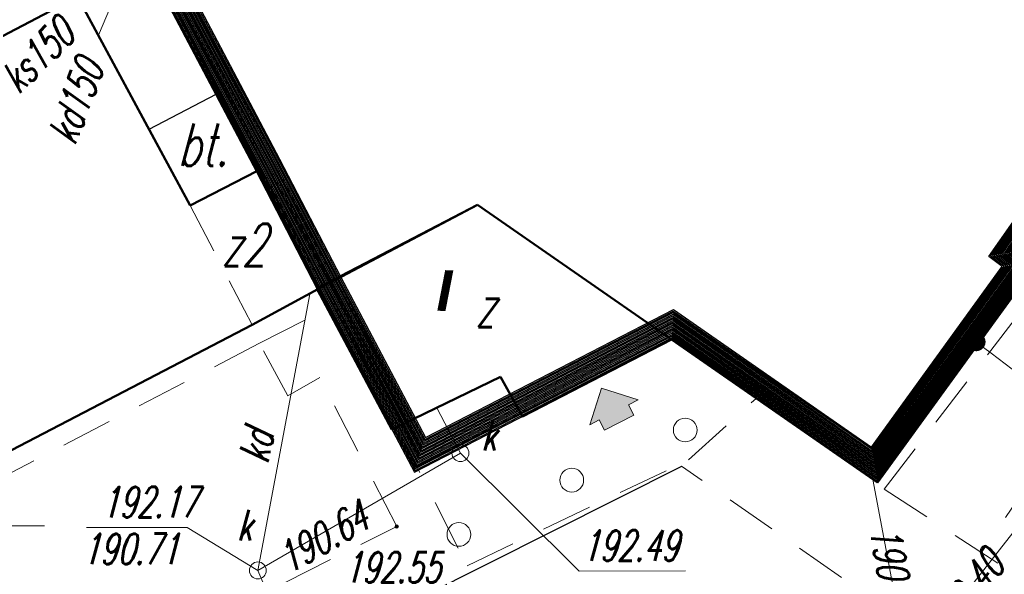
# Model space of a CAD drawing. Extents: x 7391510 to 7412510, y 5735368 to 5750218.
# Tile 4 of 15: x 7396097 to 7398999, y 5737871 to 5739506. Entities that reach past the tile are written whole.
import ezdxf
from ezdxf.enums import TextEntityAlignment as Align

# ---------------------------------------------------------------- set-up
doc = ezdxf.new("R2010")
doc.units = 0
for name, pattern in [('1', [0]), ('4', [2.5, 1.5, -1]), ('BUD', [0])]:
    doc.linetypes.add(name, pattern=pattern)
for name, color, linetype, lineweight in [('0.05', 25, 'Continuous', 5), ('0.18', 222, 'Continuous', 18), ('0.30', 7, 'Continuous', 30), ('CHODNIK', 251, 'Continuous', 9), ('EBUOA_T_1_T_0', 7, 'Continuous', 25), ('EBUPO_L_1', 7, '1', 18), ('EBUPP_L_1', 7, 'BUD', 50), ('EBUPP_L_1_L_0', 7, '1', 50), ('PODPORA_T_0', 7, 'Continuous', 18), ('RZEDNE_T_0', 7, 'Continuous', 18), ('SDROK_T_1_T_0', 7, 'Continuous', 25), ('SDRPK_L_2_L_0', 7, '1', 18), ('SDRPK_L_5_L_0', 7, '1', 0), ('UEEOC_T_0', 1, 'Continuous', 18), ('UKKOA_T_0_T_0', 36, 'Continuous', 18), ('UKKOC_T_0_T_0', 36, 'Continuous', 18), ('UKKOO_T_0_T_0', 36, 'Continuous', 18), ('UKKOO_T_2_T_0', 36, 'Continuous', 18), ('UKKPA_T_1_T_0', 36, 'Continuous', 18), ('UKKPOD_L_1_L_0', 36, '1', 18), ('UKKPOR_L_1_L_0', 36, '1', 18), ('WUKPS_L_2_L_0', 7, '1', 18), ('zasilanie', 6, 'Continuous', 20)]:
    doc.layers.add(name, color=color, linetype=linetype, lineweight=lineweight)
doc.layers.add('WYMIARY', color=7, linetype='Continuous')
doc.styles.add('mapa', font='romans.shx', dxfattribs={"width": 0.67, "oblique": 15})
doc.styles.add('PS-opis-bg', font='ariali.ttf', dxfattribs={"height": 115})
doc.styles.add('style5', font='arialbi.ttf', dxfattribs={"height": 130})
doc.dimstyles.new('500', dxfattribs={"dimtxt": 115, "dimasz": 55, "dimexe": 50, "dimexo": 50, "dimgap": 34, "dimtad": 1, "dimlfac": 0.01, "dimzin": 1, "dimdsep": 46, "dimtxsty": 'PS-opis-bg', "dimblk": 'DOT', "dimcen": 30, "dimdle": 20, "dimclrd": 7, "dimclre": 7, "dimazin": 0, "dimtfac": 1.2, "dimtmove": 2, "dimatfit": 3, "dimldrblk": 'DOT', "dimfxl": 0, "dimtolj": 1, "dimlwd": 9, "dimlwe": 5, "dimarcsym": 0})

# ---------------------------------------------------------------- blocks, each defined once
blk = doc.blocks.new('BUJ')
at = {"color": 251}
blk.add_circle((0, 0), 0.35, dxfattribs=at)
blk = doc.blocks.new('WLZ')
at = {"color": 251}
blk.add_circle((0, 0), 0.25, dxfattribs=at)
blk.add_circle((0, 0), 0.25, dxfattribs=at)
blk = doc.blocks.new('WSU')
h = blk.add_hatch(color=251)
edge = h.paths.add_edge_path()
edge.add_arc((0, 0), 0.05, 0, 360)
at = {"color": 251}
blk.add_circle((0, 0), 0.05, dxfattribs=at)
blk = doc.blocks.new('MAPA SZKIC')
at = {"color": 251, "linetype": 'ByBlock', "ltscale": 100}
for p, q in [((7437328.8, 5736347.7, 19255), (7437525.8, 5736450.7, 19266)), ((7438897.8, 5735353.7, 19245), (7436930.8, 5734365.7, 19275))]:
    blk.add_line(p, q, dxfattribs=at)
at = {"layer": 'EBUPO_L_1', "color": 251, "linetype": '4', "ltscale": 100}
blk.add_line((7437449.8, 5736122.7), (7437631.8, 5735770.7), dxfattribs=at)
at = {"layer": 'EBUPP_L_1', "color": 251, "linetype": '1', "ltscale": 100}
for p, q in [((7437117.8, 5736738.7), (7436679.8, 5736507.7)), ((7437449.8, 5736122.7), (7437117.8, 5736738.7)), ((7437381.8, 5736723.7), (7437645.8, 5736223.7)), ((7437645.8, 5736223.7), (7437449.8, 5736122.7)), ((7437645.8, 5736223.7), (7437825.8, 5735875.7)), ((7437825.8, 5735875.7), (7438295.8, 5736124.7)), ((7438867.8, 5735727.7), (7438295.8, 5736124.7)), ((7437631.8, 5735770.7), (7437825.8, 5735875.7)), ((7437825.8, 5735875.7), (7438043.8, 5735462.7)), ((7436211.8, 5735030.7), (7437631.8, 5735770.7)), ((7438428.8, 5735500.7), (7438867.8, 5735727.7)), ((7438043.8, 5735462.7), (7438363.8, 5735617.7)), ((7438363.8, 5735617.7), (7438428.8, 5735500.7))]:
    blk.add_line(p, q, dxfattribs=at)
at = {"layer": 'EBUPP_L_1_L_0', "color": 251, "linetype": '1', "ltscale": 100}
for p, q in [((7437822.8, 5735877.7), (7438295.8, 5736124.7)), ((7438295.8, 5736124.7), (7437822.9, 5735877.3)), ((7438867.8, 5735727.7), (7438295.8, 5736124.7)), ((7438867.8, 5735727.7), (7438295.8, 5736124.7)), ((7439948.8, 5735959.7), (7439474.8, 5735305.7)), ((7437822.9, 5735877.3), (7437832.8, 5735859.7)), ((7437832.8, 5735859.7), (7438043.8, 5735462.7)), ((7438428.8, 5735500.7), (7438867.8, 5735727.7)), ((7438867.8, 5735727.7), (7439474.8, 5735305.7)), ((7438043.8, 5735462.7), (7438363.8, 5735617.7)), ((7438363.8, 5735617.7), (7438428.8, 5735500.7))]:
    blk.add_line(p, q, dxfattribs=at)
at = {"layer": 'SDRPK_L_2_L_0', "color": 251, "linetype": '4', "ltscale": 100}
for p, q in [((7438918.1, 5735372.5), (7439117.5, 5735554.1)), ((7438058.4, 5735469.8), (7438265.4, 5735060.8)), ((7438265.4, 5735060.8), (7438918.1, 5735372.5))]:
    blk.add_line(p, q, dxfattribs=at)
at = {"layer": 'SDRPK_L_5_L_0', "color": 251, "linetype": '4', "ltscale": 100}
for p, q in [((7439494.3, 5735286.1), (7439970.8, 5735905.8)), ((7437653.8, 5735716.7, 19224), (7437854.8, 5735819.7, 19223)), ((7440216.8, 5735740.9), (7439781.8, 5735099.7)), ((7437653.8, 5735716.7, 19224), (7436922.8, 5735335.7, 19231)), ((7437736.8, 5735561.7, 19220), (7437653.8, 5735716.7, 19224)), ((7437831.8, 5735615.7, 19222), (7437736.8, 5735561.7, 19222)), ((7438058.8, 5735176.7, 19255), (7437831.8, 5735615.7, 19222)), ((7440805.4, 5734027.3), (7438897.2, 5735354.5)), ((7439494.3, 5735286.1), (7440904.2, 5734371.4)), ((7436834.8, 5734563.7, 19291), (7438058.8, 5735176.7, 19255))]:
    blk.add_line(p, q, dxfattribs=at)
at = {"layer": 'UEEOC_T_0', "linetype": 'Continuous', "ltscale": 100}
blk.add_line((7436707.4, 5735178.6), (7437020.1, 5735178.6), dxfattribs=at)
at = {"layer": 'UKKOA_T_0_T_0', "ltscale": 100}
for p, q in [((7438245.9, 5735392.9), (7438596.2, 5735045)), ((7437143.9, 5735173.1), (7437440.3, 5735173.4)), ((7437648.8, 5735046.9), (7437440.3, 5735173.4)), ((7438596.2, 5735045), (7438908.9, 5735045.4))]:
    blk.add_line(p, q, dxfattribs=at)
at = {"layer": 'UKKPOD_L_1_L_0', "linetype": '1', "ltscale": 100}
for p, q in [((7439565.8, 5734765.6), (7440907.8, 5736476.7)), ((7437648.8, 5735046.9), (7437802.3, 5735861.7)), ((7438245.9, 5735392.9), (7438175.9, 5735526.7)), ((7437648.8, 5735046.9), (7438245.9, 5735392.9)), ((7439565.8, 5734765.6), (7439461.2, 5735315.2)), ((7438105.5, 5733976.6), (7437648.8, 5735046.9))]:
    blk.add_line(p, q, dxfattribs=at)
at = {"layer": 'UKKPOR_L_1_L_0', "linetype": '1', "ltscale": 100}
blk.add_line((7437363.8, 5737058.7, 19053), (7437179.2, 5736624.8), dxfattribs=at)
at = {"layer": 'WUKPS_L_2_L_0', "color": 251, "linetype": '1', "ltscale": 100}
blk.add_line((7438043.8, 5735462.7), (7437927.9, 5735680.7), dxfattribs=at)
at = {"layer": 'PODPORA_T_0', "color": 251, "xscale": 100, "yscale": 100, "zscale": 100}
for p in [(7438908.4, 5735460.8), (7438573.9, 5735313.1), (7438241.4, 5735153.1)]:
    blk.add_blockref('BUJ', p, dxfattribs=at)
at = {"layer": 'RZEDNE_T_0', "color": 251, "xscale": 100, "yscale": 100, "zscale": 100}
blk.add_blockref('WSU', (7438058.3, 5735176.4), dxfattribs=at)
at = {"layer": 'UKKPA_T_1_T_0', "xscale": 100, "yscale": 100, "zscale": 100}
for p, rotation in [((7438245.9, 5735392.9), 0.05739088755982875), ((7437648.8, 5735046.9), 0.05700839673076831)]:
    blk.add_blockref('WLZ', p, dxfattribs=dict(at, rotation=rotation))
at = {"layer": 'EBUOA_T_1_T_0', "color": 251, "ltscale": 100, "style": 'mapa', "oblique": 15, "width": 0.67}
for s, p in [('z2', (7437606.9, 5736006.3)), ('z', (7438318.5, 5735826.5))]:
    blk.add_text(s, height=125, dxfattribs=at).set_placement(p, align=Align.MIDDLE)
at = {"layer": 'RZEDNE_T_0', "color": 251, "ltscale": 100, "style": 'mapa', "oblique": 15, "width": 0.67}
blk.add_text('192.55', height=90, dxfattribs=at).set_placement((7437903.2, 5735056), align=Align.MIDDLE_LEFT)
at = {"layer": 'SDROK_T_1_T_0', "color": 251, "ltscale": 100, "style": 'mapa', "oblique": 15, "width": 0.67}
blk.add_text('bt.', height=125, rotation=0.056, dxfattribs=at).set_placement((7437486.3, 5736301.8), align=Align.MIDDLE)
at = {"layer": 'UKKOA_T_0_T_0', "ltscale": 100, "style": 'mapa', "oblique": 15, "width": 0.67}
for s, rotation, p in [('k', 0.0573, (7438307.7, 5735490.5)), ('k', 0.0568, (7437587.4, 5735225.1)), ('190.71', 0.0568, (7437131.2, 5735155.1)), ('192.49', 0.06, (7438604.1, 5735165))]:
    blk.add_text(s, height=90, rotation=rotation, dxfattribs=at).set_placement(p, align=Align.TOP_LEFT)
blk.add_text('192.17', height=90, rotation=0.0568, dxfattribs=at).set_placement((7437472.3, 5735248.5), align=Align.MIDDLE_RIGHT)
at = {"layer": 'UKKOC_T_0_T_0', "ltscale": 100, "style": 'mapa', "oblique": 15, "width": 0.67}
for s, rotation, p in [('190.64', 30.0872, (7437739.7, 5735034.1)), ('190.40', 51.8922, (7439680.5, 5734835.7))]:
    blk.add_text(s, height=90, rotation=rotation, dxfattribs=at).set_placement(p)
blk.add_text('190.44', height=90, rotation=280.7769, dxfattribs=at).set_placement((7439504, 5734889.5), align=Align.RIGHT)
at = {"layer": 'UKKOO_T_0_T_0', "ltscale": 100, "style": 'mapa', "oblique": 15, "width": 0.67}
blk.add_text('kd150', height=90, rotation=69.3792, dxfattribs=at).set_placement((7437068.1, 5736312.9), align=Align.MIDDLE_LEFT)
blk.add_text('kd', height=90, rotation=79.46, dxfattribs=at).set_placement((7437679.4, 5735358.5))
at = {"layer": 'UKKOO_T_2_T_0', "ltscale": 100, "style": 'mapa', "oblique": 15, "width": 0.67}
blk.add_text('ks150', height=90, rotation=44.6107, dxfattribs=at).set_placement((7436943.6, 5736447.8))
blk = doc.blocks.new('BUDYNEK')
at = {"layer": '0.30', "color": 7}
for points in [[(7438269.9, 5742024.4), (7438612.9, 5741779.4), (7438434.9, 5741537.4), (7438103.9, 5741771.4), (7436531.9, 5739559.4), (7436795.9, 5739059.4), (7436975.9, 5738711.4), (7437260.7, 5738171.8), (7438017.9, 5738563.4), (7438624.9, 5738141.4), (7439098.9, 5738795.4), (7439057.9, 5738825.4), (7440307.9, 5740607.4), (7440307.9, 5740607.4), (7441795.9, 5742698.4), (7441546.9, 5742876.4)], [(7439515.4, 5743804.3), (7438275.4, 5742025.3), (7438618.5, 5741780.3), (7438435.8, 5741531.8), (7438104.8, 5741765.8), (7436536.5, 5739559.1), (7436799.4, 5739061.2), (7436979.4, 5738713.2), (7437262.3, 5738177.2), (7438018.2, 5738568), (7438623.9, 5738146.9), (7439093.3, 5738794.5), (7439052.3, 5738824.5), (7440304.5, 5740609.5), (7440304.5, 5740609.6), (7441790.3, 5742697.4), (7441541.3, 5742875.4)], [(7439520.9, 5743805.2), (7438280.9, 5742026.3), (7438624.1, 5741781.2), (7438436.7, 5741526.3), (7438105.8, 5741760.2), (7436541.2, 5739558.7), (7436802.9, 5739063.1), (7436982.9, 5738715.1), (7437264, 5738182.6), (7438018.5, 5738572.7), (7438623, 5738152.4), (7439087.7, 5738793.6), (7439046.8, 5738823.5), (7440301.1, 5740611.7), (7440301.2, 5740611.8), (7441784.7, 5742696.5), (7441535.7, 5742874.5)], [(7439526.4, 5743806.1), (7438286.5, 5742027.2), (7438629.7, 5741782.1), (7438437.5, 5741520.8), (7438106.7, 5741754.7), (7436545.9, 5739558.4), (7436806.5, 5739064.9), (7436986.5, 5738716.9), (7437265.7, 5738188), (7438018.8, 5738577.3), (7438622, 5738157.9), (7439082.1, 5738792.7), (7439041.3, 5738822.6), (7440297.7, 5740613.8), (7440297.8, 5740613.9), (7441779.1, 5742695.6), (7441530.2, 5742873.5)], [(7439531.9, 5743807), (7438292, 5742028.2), (7438635.4, 5741783), (7438438.4, 5741515.2), (7438107.7, 5741749.1), (7436550.6, 5739558.1), (7436810, 5739066.8), (7436990, 5738718.8), (7437267.4, 5738193.3), (7438019.1, 5738582), (7438621.1, 5738163.5), (7439076.6, 5738791.9), (7439035.8, 5738821.7), (7440294.4, 5740616), (7440294.4, 5740616.1), (7441773.6, 5742694.6), (7441524.6, 5742872.6)], [(7439537.4, 5743807.9), (7438297.6, 5742029.2), (7438641, 5741783.9), (7438439.3, 5741509.7), (7438108.6, 5741743.5), (7436555.3, 5739557.8), (7436813.6, 5739068.6), (7436993.6, 5738720.6), (7437269.1, 5738198.7), (7438019.4, 5738586.7), (7438620.2, 5738169), (7439071, 5738791), (7439030.2, 5738820.8), (7440291, 5740618.2), (7440291.1, 5740618.3), (7441768, 5742693.7), (7441519.1, 5742871.7)], [(7439542.9, 5743808.8), (7438303.1, 5742030.1), (7438646.6, 5741784.8), (7438440.2, 5741504.2), (7438109.6, 5741738), (7436560, 5739557.5), (7436817.1, 5739070.5), (7436997.1, 5738722.5), (7437270.8, 5738204.1), (7438019.7, 5738591.3), (7438619.2, 5738174.5), (7439065.4, 5738790.1), (7439024.7, 5738819.9), (7440287.6, 5740620.3), (7440287.7, 5740620.4), (7441762.4, 5742692.8), (7441513.5, 5742870.7)], [(7439548.4, 5743809.7), (7438308.7, 5742031.1), (7438652.2, 5741785.6), (7438441.1, 5741498.6), (7438110.5, 5741732.4), (7436564.7, 5739557.2), (7436820.7, 5739072.3), (7437000.7, 5738724.3), (7437272.5, 5738209.5), (7438020, 5738596), (7438618.3, 5738180), (7439059.8, 5738789.2), (7439019.2, 5738819), (7440284.3, 5740622.5), (7440284.3, 5740622.6), (7441756.8, 5742691.8), (7441507.9, 5742869.8)], [(7439553.9, 5743810.6), (7438314.2, 5742032), (7438657.9, 5741786.5), (7438442, 5741493.1), (7438111.5, 5741726.8), (7436569.4, 5739556.9), (7436824.2, 5739074.2), (7437004.2, 5738726.2), (7437274.1, 5738214.8), (7438020.3, 5738600.7), (7438617.4, 5738185.6), (7439054.3, 5738788.4), (7439013.6, 5738818.1), (7440280.9, 5740624.6), (7440281, 5740624.8), (7441751.3, 5742690.9), (7441502.4, 5742868.8)], [(7439559.4, 5743811.5), (7438319.7, 5742033), (7438663.5, 5741787.4), (7438442.9, 5741487.6), (7438112.4, 5741721.2), (7436574, 5739556.6), (7436827.8, 5739076), (7437007.8, 5738728), (7437275.8, 5738220.2), (7438020.6, 5738605.3), (7438616.4, 5738191.1), (7439048.7, 5738787.5), (7439008.1, 5738817.2), (7440277.5, 5740626.8), (7440277.6, 5740627), (7441745.7, 5742690), (7441496.8, 5742867.9)], [(7439564.9, 5743812.4), (7438325.3, 5742033.9), (7438669.1, 5741788.3), (7438443.8, 5741482), (7438113.3, 5741715.7), (7436578.7, 5739556.3), (7436831.3, 5739077.9), (7437011.3, 5738729.9), (7437277.5, 5738225.6), (7438020.9, 5738610), (7438615.5, 5738196.6), (7439043.1, 5738786.6), (7439002.6, 5738816.2), (7440274.1, 5740628.9), (7440274.2, 5740629.1), (7441740.1, 5742689), (7441491.3, 5742866.9)], [(7439570.4, 5743813.3), (7438330.8, 5742034.9), (7438674.7, 5741789.2), (7438444.7, 5741476.5), (7438114.3, 5741710.1), (7436583.4, 5739556), (7436834.9, 5739079.7), (7437014.9, 5738731.7), (7437279.2, 5738231), (7438021.2, 5738614.6), (7438614.6, 5738202.1), (7439037.5, 5738785.7), (7438997.1, 5738815.3), (7440270.8, 5740631.1), (7440270.9, 5740631.3), (7441734.6, 5742688.1), (7441485.7, 5742866)], [(7439575.9, 5743814.2), (7438336.4, 5742035.8), (7438680.4, 5741790.1), (7438445.6, 5741471), (7438115.2, 5741704.5), (7436588.1, 5739555.6), (7436838.4, 5739081.6), (7437018.4, 5738733.6), (7437280.9, 5738236.3), (7438021.5, 5738619.3), (7438613.6, 5738207.6), (7439032, 5738784.8), (7438991.5, 5738814.4), (7440267.4, 5740633.3), (7440267.5, 5740633.5), (7441729, 5742687.2), (7441480.2, 5742865)], [(7439581.5, 5743815.2), (7438341.9, 5742036.8), (7438686, 5741791), (7438446.5, 5741465.4), (7438116.2, 5741699), (7436592.8, 5739555.3), (7436841.9, 5739083.5), (7437021.9, 5738735.5), (7437282.6, 5738241.7), (7438021.8, 5738624), (7438612.7, 5738213.2), (7439026.4, 5738784), (7438986, 5738813.5), (7440264, 5740635.4), (7440264.1, 5740635.6), (7441723.4, 5742686.2), (7441474.6, 5742864.1)], [(7439587, 5743816.1), (7438347.5, 5742037.8), (7438691.6, 5741791.9), (7438447.4, 5741459.9), (7438117.1, 5741693.4), (7436597.5, 5739555), (7436845.5, 5739085.3), (7437025.5, 5738737.3), (7437284.3, 5738247.1), (7438022.1, 5738628.6), (7438611.7, 5738218.7), (7439020.8, 5738783.1), (7438980.5, 5738812.6), (7440260.6, 5740637.6), (7440260.8, 5740637.8), (7441717.8, 5742685.3), (7441469, 5742863.2)], [(7439592.5, 5743817), (7438353, 5742038.7), (7438697.2, 5741792.8), (7438448.3, 5741454.4), (7438118.1, 5741687.8), (7436602.2, 5739554.7), (7436849, 5739087.2), (7437029, 5738739.2), (7437285.9, 5738252.5), (7438022.4, 5738633.3), (7438610.8, 5738224.2), (7439015.2, 5738782.2), (7438975, 5738811.7), (7440257.3, 5740639.7), (7440257.4, 5740640), (7441712.3, 5742684.4), (7441463.5, 5742862.2)], [(7439598, 5743817.9), (7438358.5, 5742039.7), (7438702.9, 5741793.7), (7438449.2, 5741448.9), (7438119, 5741682.3), (7436606.8, 5739554.4), (7436852.6, 5739089), (7437032.6, 5738741), (7437287.6, 5738257.8), (7438022.7, 5738637.9), (7438609.9, 5738229.7), (7439009.6, 5738781.3), (7438969.4, 5738810.8), (7440253.9, 5740641.9), (7440254, 5740642.1), (7441706.7, 5742683.4), (7441457.9, 5742861.3)], [(7439603.5, 5743818.8), (7438364.1, 5742040.6), (7438708.5, 5741794.6), (7438450.1, 5741443.3), (7438120, 5741676.7), (7436611.5, 5739554.1), (7436856.1, 5739090.9), (7437036.1, 5738742.9), (7437289.3, 5738263.2), (7438023, 5738642.6), (7438608.9, 5738235.3), (7439004.1, 5738780.5), (7438963.9, 5738809.9), (7440250.5, 5740644.1), (7440250.7, 5740644.3), (7441701.1, 5742682.5), (7441452.4, 5742860.3)], [(7439609, 5743819.7), (7438369.6, 5742041.6), (7438714.1, 5741795.5), (7438451, 5741437.8), (7438120.9, 5741671.1), (7436616.2, 5739553.8), (7436859.7, 5739092.7), (7437039.7, 5738744.7), (7437291, 5738268.6), (7438023.3, 5738647.3), (7438608, 5738240.8), (7438998.5, 5738779.6), (7438958.4, 5738808.9), (7440247.2, 5740646.2), (7440247.3, 5740646.5), (7441695.5, 5742681.6), (7441446.8, 5742859.4)], [(7439614.5, 5743820.6), (7438375.2, 5742042.5), (7438719.7, 5741796.4), (7438451.9, 5741432.3), (7438121.9, 5741665.5), (7436620.9, 5739553.5), (7436863.2, 5739094.6), (7437043.2, 5738746.6), (7437292.7, 5738274), (7438023.6, 5738651.9), (7438607.1, 5738246.3), (7438992.9, 5738778.7), (7438952.9, 5738808), (7440243.8, 5740648.4), (7440243.9, 5740648.6), (7441690, 5742680.6), (7441441.2, 5742858.4)], [(7437042, 5738749), (7437445.9, 5738960.4), (7437947.2, 5738612.4)]]:
    blk.add_lwpolyline(points, dxfattribs=at)
blk = doc.blocks.new('DOT')
at = {"layer": 'CHODNIK', "color": 0, "linetype": 'ByBlock'}
blk.add_line((-0.5, 0), (-1, 0), dxfattribs=at)
at = {"layer": 'CHODNIK', "color": 0, "linetype": 'ByBlock', "const_width": 0.5}
blk.add_lwpolyline([(-0.25, 0, 1), (0.25, 0, 1)], format="xyb", close=True, dxfattribs=at)
blk = doc.blocks.new('*D1615')
at = {"layer": 'Defpoints', "color": 0}
for p in [(7399098.9, 5738795.4), (7400614.3, 5737636.8), (7400431.6, 5737397.8)]:
    blk.add_point(p, dxfattribs=at)
at = {"layer": 'WYMIARY', "color": 7, "lineweight": 5}
for p, q in [((7398967.7, 5738623.8), (7398885.7, 5738516.6)), ((7400483.2, 5737465.3), (7400401.2, 5737358.1))]:
    blk.add_line(p, q, dxfattribs=at)
at = {"layer": 'WYMIARY', "color": 7, "lineweight": 9}
blk.add_line((7398959.8, 5738522.9), (7400387.9, 5737431.2), dxfattribs=at)
at = {"layer": 'WYMIARY', "color": 7, "lineweight": 9, "xscale": 55, "yscale": 55, "zscale": 55}
for p, rotation in [((7398916.1, 5738556.3), 142.6030124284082), ((7400431.6, 5737397.8), 322.6030124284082)]:
    blk.add_blockref('DOT', p, dxfattribs=dict(at, rotation=rotation))
at = {"layer": 'WYMIARY', "color": 0, "insert": (7399730.2, 5738050.7), "char_height": 115, "attachment_point": 5, "rotation": 322.603, "style": 'PS-opis-bg'}
blk.add_mtext('\\A1;19.08', dxfattribs=at)

msp = doc.modelspace()

# ---------------------------------------------------------------- hatches: boundary and pattern name
at = {"layer": '0.05'}
h = msp.add_hatch(color=9, dxfattribs=at)
h.dxf.hatch_style = 1
h.paths.add_polyline_path([(7397820.812, 5738295.734), (7397805.126, 5738326.068), (7397777.151, 5738311.603), (7397811.552, 5738419.674), (7397919.623, 5738385.273), (7397891.648, 5738370.807), (7397907.333, 5738340.473)])

# ---------------------------------------------------------------- linework, layer by layer
at = {"layer": '0.18', "color": 7}
msp.add_lwpolyline([(7397820.812, 5738295.734), (7397805.126, 5738326.068), (7397777.151, 5738311.603), (7397811.552, 5738419.674), (7397919.623, 5738385.273), (7397891.648, 5738370.807), (7397907.333, 5738340.473), (7397820.812, 5738295.734)], dxfattribs=at)

# ---------------------------------------------------------------- block references
for name, p in [('MAPA SZKIC', (-40849.902, 2835.621)), ('BUDYNEK', (-40000, 0))]:
    msp.add_blockref(name, p)

# ---------------------------------------------------------------- texts
at = {"layer": 'zasilanie', "color": 7, "style": 'style5'}
msp.add_text('I', height=120, rotation=359.588226, dxfattribs=at).set_placement((7397348.63, 5738707.711), align=Align.MIDDLE)

# ---------------------------------------------------------------- dimensions: what is measured, and where the dimension line sits
at = {"layer": 'WYMIARY'}
dim = msp.add_aligned_dim(p1=(7399098.858, 5738795.368), p2=(7400614.315, 5737636.841), distance=-300.917, dimstyle='500', dxfattribs=at)
dim.commit()
dim.dimension.update_dxf_attribs({"geometry": '*D1615', "text_midpoint": (7399730.163, 5738050.731)})

doc.saveas('drawing.dxf')
